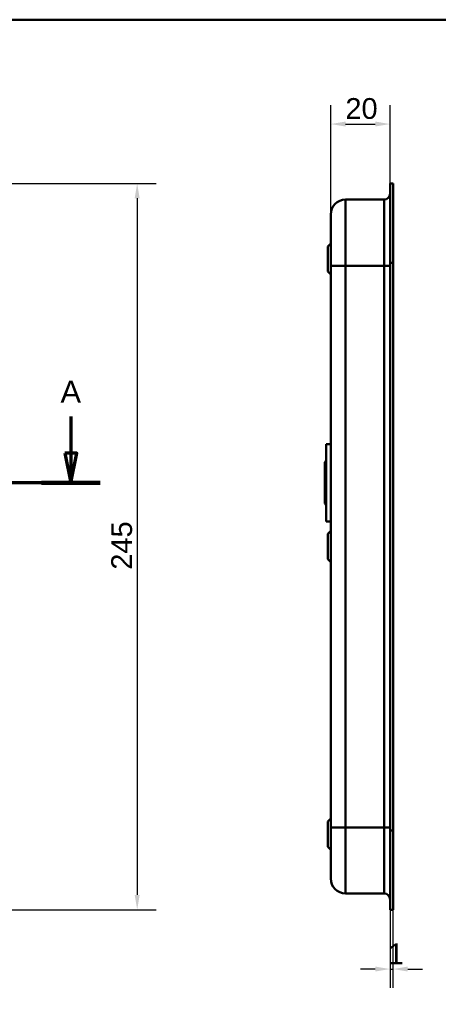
# Model space of a CAD drawing. Header units: millimetres. Extents: x 20 to 833, y 20 to 574.
# Tile 9 of 10: x 298 to 439, y 242 to 574. Entities that reach past the tile are written whole.
import ezdxf

# ---------------------------------------------------------------- set-up
doc = ezdxf.new("R2010")
doc.units = ezdxf.units.MM
doc.header["$LTSCALE"] = 2
for name, color, linetype, lineweight in [('Bemaßungen(DIN)', 7, 'Continuous', 25), ('Schnittansichtslinien(DIN)', 7, 'Continuous', 70), ('Sichtbare Kanten(DIN)', 7, 'Continuous', 50), ('Sichtbare tangentiale Kanten(DIN)', 7, 'Continuous', 50), ('Skizziergeometrie(DIN)', 7, 'Continuous', 50)]:
    doc.layers.add(name, color=color, linetype=linetype, lineweight=lineweight)
doc.styles.add('Aktuell-DINGroßer Text', font='arial.ttf')
doc.styles.add('STANDARD-DIN~0', font='arial.ttf')
doc.dimstyles.new('CAD-LAN', dxfattribs={"dimscale": 2, "dimtxt": 3.5, "dimasz": 2.5, "dimexe": 3.175, "dimexo": 0, "dimgap": 0.8, "dimtad": 1, "dimrnd": 1e-08, "dimtxsty": 'STANDARD-DIN~0', "dimcen": 0.09, "dimdle": 10, "dimclrd": 250, "dimclre": 250, "dimclrt": 250, "dimadec": 0, "dimazin": 2, "dimtfac": 1, "dimtmove": 0, "dimatfit": 3, "dimfxl": 1, "dimtolj": 1, "dimtzin": 0, "dimlwd": 25, "dimlwe": 25, "dimarcsym": 0})

# ---------------------------------------------------------------- blocks, each defined once
blk = doc.blocks.new('Ränder Standardrahmen')
at = {"layer": 'Skizziergeometrie(DIN)', "flags": 128}
blk.add_lwpolyline([(10, 10), (10, 287), (410, 287), (410, 10), (10, 10)], dxfattribs=at)
blk = doc.blocks.new('*D19')
at = {"layer": 'Bemaßungen(DIN)', "color": 250, "linetype": 'Continuous', "lineweight": 25, "true_color": 0x3f3f3f, "transparency": 16777216}
for p, q in [((403, 508.3), (403, 545.15)), ((423.03, 518.8), (423.03, 545.15)), ((408, 538.8), (418.03, 538.8))]:
    blk.add_line(p, q, dxfattribs=at)
at = {"layer": 'Bemaßungen(DIN)', "color": 250, "linetype": 'Continuous', "true_color": 0x3f3f3f, "transparency": 16777216}
for points in [[(408, 539.64), (408, 537.97), (403, 538.8)], [(418.03, 539.64), (418.03, 537.97), (423.03, 538.8)]]:
    blk.add_solid(points, dxfattribs=at)
at = {"layer": 'Defpoints', "color": 0, "linetype": 'Continuous', "transparency": 16777216}
for p in [(423.03, 538.8), (423.03, 518.8), (403, 508.3)]:
    blk.add_point(p, dxfattribs=at)
at = {"layer": 'Bemaßungen(DIN)', "color": 250, "linetype": 'Continuous', "lineweight": 25, "true_color": 0x3f3f3f, "transparency": 16777216, "insert": (407.95, 547.55), "char_height": 7, "attachment_point": 1, "style": 'STANDARD-DIN~0'}
blk.add_mtext('\\A1;20', dxfattribs=at)
blk = doc.blocks.new('*D20')
at = {"layer": 'Bemaßungen(DIN)', "color": 250, "linetype": 'Continuous', "lineweight": 25, "true_color": 0x3f3f3f, "transparency": 16777216}
for p, q in [((423.03, 273.8), (423.03, 247.45)), ((424, 273.8), (424, 247.45)), ((418.03, 253.8), (413.03, 253.8)), ((423.03, 253.8), (424, 253.8)), ((429, 253.8), (434, 253.8))]:
    blk.add_line(p, q, dxfattribs=at)
at = {"layer": 'Bemaßungen(DIN)', "color": 250, "linetype": 'Continuous', "true_color": 0x3f3f3f, "transparency": 16777216}
for points in [[(418.03, 254.64), (418.03, 252.97), (423.03, 253.8)], [(429, 254.64), (429, 252.97), (424, 253.8)]]:
    blk.add_solid(points, dxfattribs=at)
at = {"layer": 'Defpoints', "color": 0, "linetype": 'Continuous', "transparency": 16777216}
for p in [(423.03, 273.8), (424, 273.8), (424, 253.8)]:
    blk.add_point(p, dxfattribs=at)
at = {"layer": 'Bemaßungen(DIN)', "color": 250, "linetype": 'Continuous', "lineweight": 25, "true_color": 0x3f3f3f, "transparency": 16777216, "insert": (422.23, 262.43), "char_height": 7, "attachment_point": 1, "style": 'STANDARD-DIN~0'}
blk.add_mtext('\\A1;1', dxfattribs=at)
blk = doc.blocks.new('*D21')
at = {"layer": 'Bemaßungen(DIN)', "color": 250, "linetype": 'Continuous', "lineweight": 25, "true_color": 0x3f3f3f, "transparency": 16777216}
for p, q in [((269.76, 518.8), (344.11, 518.8)), ((337.76, 513.8), (337.76, 278.8)), ((269.76, 273.8), (344.11, 273.8))]:
    blk.add_line(p, q, dxfattribs=at)
at = {"layer": 'Bemaßungen(DIN)', "color": 250, "linetype": 'Continuous', "true_color": 0x3f3f3f, "transparency": 16777216}
for points in [[(336.93, 513.8), (338.6, 513.8), (337.76, 518.8)], [(336.93, 278.8), (338.6, 278.8), (337.76, 273.8)]]:
    blk.add_solid(points, dxfattribs=at)
at = {"layer": 'Defpoints', "color": 0, "linetype": 'Continuous', "transparency": 16777216}
for p in [(269.76, 518.8), (269.76, 273.8), (337.76, 273.8)]:
    blk.add_point(p, dxfattribs=at)
at = {"layer": 'Bemaßungen(DIN)', "color": 250, "linetype": 'Continuous', "lineweight": 25, "true_color": 0x3f3f3f, "transparency": 16777216, "insert": (329.02, 388.48), "char_height": 7, "attachment_point": 1, "rotation": 90, "style": 'STANDARD-DIN~0'}
blk.add_mtext('\\A1;245', dxfattribs=at)
blk = doc.blocks.new('2DTransSchnitt0')
at = {"layer": 'Schnittansichtslinien(DIN)', "linetype": 'Continuous'}
for p, q in [((33.6, 220.06), (33.6, 213.9)), ((157.71, 220.06), (157.71, 213.9)), ((32.6, 213.9), (33.6, 208.9)), ((34.6, 213.9), (32.6, 213.9)), ((33.6, 213.9), (33.6, 208.9)), ((33.6, 208.9), (34.6, 213.9)), ((156.71, 213.9), (157.71, 208.9)), ((158.71, 213.9), (156.71, 213.9)), ((157.71, 213.9), (157.71, 208.9)), ((157.71, 208.9), (158.71, 213.9)), ((162.66, 208.9), (28.64, 208.9))]:
    blk.add_line(p, q, dxfattribs=at)
at = {"layer": 'Schnittansichtslinien(DIN)', "linetype": 'Continuous', "lineweight": 140}
for p, q in [((38.56, 208.9), (28.64, 208.9)), ((162.66, 208.9), (152.75, 208.9))]:
    blk.add_line(p, q, dxfattribs=at)
at = {"layer": 'Schnittansichtslinien(DIN)', "linetype": 'Continuous', "flags": 128}
for points in [[(32.6, 213.9), (33.6, 208.9), (34.6, 213.9), (32.6, 213.9)], [(156.71, 213.9), (157.71, 208.9), (158.71, 213.9), (156.71, 213.9)]]:
    blk.add_lwpolyline(points, dxfattribs=at)
at = {"layer": 'Schnittansichtslinien(DIN)'}
for points in [[(32.6, 213.9), (33.6, 208.9), (34.6, 213.9), (32.6, 213.9)], [(156.71, 213.9), (157.71, 208.9), (158.71, 213.9), (156.71, 213.9)]]:
    blk.add_solid(points, dxfattribs=at)
at = {"layer": 'Schnittansichtslinien(DIN)', "char_height": 3.73, "attachment_point": 7, "style": 'Aktuell-DINGroßer Text'}
for insert in [(31.85, 222.4), (155.95, 222.4)]:
    blk.add_mtext('A', dxfattribs=dict(at, insert=insert))

msp = doc.modelspace()

# ---------------------------------------------------------------- linework, layer by layer
at = {"layer": 'Sichtbare Kanten(DIN)'}
for p, q in [((423.031, 492.019), (423.031, 518.803)), ((424.001, 518.803), (423.031, 518.803)), ((424.001, 518.803), (424.001, 492.019)), ((423.001, 492.019), (423.001, 517.803)), ((423.031, 517.803), (423.001, 517.803)), ((421.001, 513.303), (408.001, 513.303)), ((402.001, 497.553), (403.001, 498.553)), ((402.001, 489.053), (402.001, 497.553)), ((423.001, 300.587), (423.001, 492.019)), ((423.031, 300.587), (423.031, 492.019)), ((424.001, 492.019), (424.001, 300.587)), ((402.001, 489.053), (403.001, 488.053)), ((403.001, 491.019), (403.001, 301.587)), ((401.501, 430.803), (401.501, 404.803)), ((401.501, 430.803), (403.001, 430.803)), ((401.001, 424.803), (401.501, 425.303)), ((401.001, 424.803), (401.001, 410.803)), ((401.001, 410.803), (401.501, 410.303)), ((401.501, 404.803), (403.001, 404.803)), ((402.001, 400.553), (403.001, 401.553)), ((402.001, 392.053), (402.001, 400.553)), ((402.001, 392.053), (403.001, 391.053)), ((402.001, 303.553), (403.001, 304.553)), ((402.001, 295.053), (402.001, 303.553)), ((423.001, 274.803), (423.001, 300.587)), ((423.031, 273.803), (423.031, 300.587)), ((424.001, 300.587), (424.001, 273.803)), ((402.001, 295.053), (403.001, 294.053)), ((421.001, 279.303), (408.001, 279.303)), ((423.001, 274.803), (423.031, 274.803)), ((424.001, 273.803), (423.031, 273.803))]:
    msp.add_line(p, q, dxfattribs=at)
for points in [[(423.001, 515.302), (423.001, 514.198), (422.105, 513.303), (421.001, 513.303)], [(403.001, 508.303), (403.001, 511.064), (405.24, 513.303), (408.001, 513.303)], [(408.001, 279.303), (405.24, 279.303), (403.001, 281.541), (403.001, 284.303)], [(423.001, 277.303), (423.001, 278.407), (422.106, 279.303), (421.001, 279.303)]]:
    msp.add_open_spline(points, degree=3, dxfattribs=at)
for points, knots in [([(403.001, 508.303), (403.001, 508.303), (403.001, 508.303), (403.001, 508.303), (403.001, 508.303), (403.001, 508.303), (403.001, 508.294), (403.001, 508.289), (403.001, 508.282), (403.001, 508.271), (403.001, 508.26), (403.001, 508.247), (403.001, 508.229), (403.001, 508.228), (403.001, 508.228), (403.001, 508.227), (403.001, 508.19), (403.001, 508.135), (403.001, 508.057), (403.001, 508.056), (403.001, 508.055), (403.001, 508.053), (403.001, 507.974), (403.001, 507.87), (403.001, 507.736), (403.001, 507.735), (403.001, 507.734), (403.001, 507.732), (403.001, 507.596), (403.001, 507.429), (403.001, 507.229), (403.001, 507.228), (403.001, 507.226), (403.001, 507.225), (403.001, 507.023), (403.001, 506.785), (403.001, 506.513), (403.001, 506.241), (403.001, 505.933), (403.001, 505.591), (403.001, 505.251), (403.001, 504.874), (403.001, 504.468), (403.001, 504.062), (403.001, 503.623), (403.001, 503.158), (403.001, 502.694), (403.001, 502.198), (403.001, 501.683), (403.001, 501.17), (403.001, 500.631), (403.001, 500.078), (403.001, 499.526), (403.001, 498.953), (403.001, 498.372), (403.001, 498.368), (403.001, 498.364), (403.001, 498.36), (403.001, 497.78), (403.001, 497.188), (403.001, 496.594), (403.001, 496.585), (403.001, 496.577), (403.001, 496.568), (403.001, 495.97), (403.001, 495.368), (403.001, 494.742), (403.001, 494.734), (403.001, 494.727), (403.001, 494.72), (403.001, 494.408), (403.001, 494.106), (403.001, 493.797), (403.001, 493.48), (403.001, 493.164), (403.001, 492.848), (403.001, 492.237), (403.001, 491.627), (403.001, 491.019)], [0, 0, 0, 0, 0.0075325, 0.0075325, 0.0075325, 0.1836207, 0.1836207, 0.1836207, 0.2762788, 0.2762788, 0.2762788, 0.3665136, 0.3665136, 0.3665136, 0.3686273, 0.3686273, 0.3686273, 0.5500633, 0.5500633, 0.5500633, 0.5527911, 0.5527911, 0.5527911, 0.7354644, 0.7354644, 0.7354644, 0.7370886, 0.7370886, 0.7370886, 0.9217242, 0.9217242, 0.9217242, 0.9228036, 0.9228036, 0.9228036, 1.1089772, 1.1089772, 1.1089772, 1.2946929, 1.2946929, 1.2946929, 1.479917, 1.479917, 1.479917, 1.6643958, 1.6643958, 1.6643958, 1.8485335, 1.8485335, 1.8485335, 2.0316816, 2.0316816, 2.0316816, 2.2147613, 2.2147613, 2.2147613, 2.2161064, 2.2161064, 2.2161064, 2.3988701, 2.3988701, 2.3988701, 2.4015107, 2.4015107, 2.4015107, 2.5852067, 2.5852067, 2.5852067, 2.587374, 2.587374, 2.587374, 2.678885, 2.678885, 2.678885, 2.772998, 2.772998, 2.772998, 2.9555616, 2.9555616, 2.9555616, 2.9555616]), ([(403.001, 301.587), (403.001, 301.346), (403.001, 301.105), (403.001, 300.865), (403.001, 300.717), (403.001, 300.569), (403.001, 300.422), (403.001, 300.348), (403.001, 300.274), (403.001, 300.2), (403.001, 300.126), (403.001, 300.053), (403.001, 299.979), (403.001, 299.905), (403.001, 299.831), (403.001, 299.757), (403.001, 299.445), (403.001, 299.131), (403.001, 298.812), (403.001, 298.499), (403.001, 298.198), (403.001, 297.886), (403.001, 297.879), (403.001, 297.871), (403.001, 297.864), (403.001, 297.238), (403.001, 296.635), (403.001, 296.038), (403.001, 296.029), (403.001, 296.021), (403.001, 296.012), (403.001, 295.417), (403.001, 294.826), (403.001, 294.246), (403.001, 294.242), (403.001, 294.238), (403.001, 294.233), (403.001, 293.653), (403.001, 293.08), (403.001, 292.528), (403.001, 291.975), (403.001, 291.436), (403.001, 290.923), (403.001, 290.408), (403.001, 289.913), (403.001, 289.45), (403.001, 288.984), (403.001, 288.544), (403.001, 288.138), (403.001, 287.731), (403.001, 287.355), (403.001, 287.014), (403.001, 286.673), (403.001, 286.364), (403.001, 286.093), (403.001, 285.821), (403.001, 285.583), (403.001, 285.381), (403.001, 285.379), (403.001, 285.378), (403.001, 285.377), (403.001, 285.177), (403.001, 285.01), (403.001, 284.873), (403.001, 284.872), (403.001, 284.871), (403.001, 284.87), (403.001, 284.736), (403.001, 284.632), (403.001, 284.552), (403.001, 284.551), (403.001, 284.55), (403.001, 284.549), (403.001, 284.47), (403.001, 284.416), (403.001, 284.379), (403.001, 284.378), (403.001, 284.378), (403.001, 284.377), (403.001, 284.359), (403.001, 284.345), (403.001, 284.335), (403.001, 284.324), (403.001, 284.317), (403.001, 284.312), (403.001, 284.304), (403.001, 284.303), (403.001, 284.303)], [0, 0, 0, 0, 0.0722627, 0.0722627, 0.0722627, 0.1165652, 0.1165652, 0.1165652, 0.1387165, 0.1387165, 0.1387165, 0.1608678, 0.1608678, 0.1608678, 0.1830113, 0.1830113, 0.1830113, 0.2766978, 0.2766978, 0.2766978, 0.3682092, 0.3682092, 0.3682092, 0.3703765, 0.3703765, 0.3703765, 0.5540731, 0.5540731, 0.5540731, 0.5567136, 0.5567136, 0.5567136, 0.7394778, 0.7394778, 0.7394778, 0.740823, 0.740823, 0.740823, 0.9239034, 0.9239034, 0.9239034, 1.1070524, 1.1070524, 1.1070524, 1.2909149, 1.2909149, 1.2909149, 1.4756704, 1.4756704, 1.4756704, 1.6608948, 1.6608948, 1.6608948, 1.8466108, 1.8466108, 1.8466108, 2.032785, 2.032785, 2.032785, 2.0338644, 2.0338644, 2.0338644, 2.2185007, 2.2185007, 2.2185007, 2.220125, 2.220125, 2.220125, 2.4027992, 2.4027992, 2.4027992, 2.4055271, 2.4055271, 2.4055271, 2.5869644, 2.5869644, 2.5869644, 2.5890782, 2.5890782, 2.5890782, 2.6793139, 2.6793139, 2.6793139, 2.7720228, 2.7720228, 2.7720228, 2.9310827, 2.9310827, 2.9310827, 2.9310827])]:
    msp.add_open_spline(points, degree=3, knots=knots, dxfattribs=at)
at = {"layer": 'Sichtbare tangentiale Kanten(DIN)'}
for p, q in [((408.001, 513.303), (408.001, 491.019)), ((421.001, 491.019), (421.001, 513.303)), ((423.031, 492.019), (423.001, 492.019)), ((424.001, 492.019), (423.031, 492.019)), ((408.001, 491.019), (408.001, 301.587)), ((421.001, 491.019), (408.001, 491.019)), ((421.001, 301.587), (421.001, 491.019)), ((408.001, 301.587), (421.001, 301.587)), ((408.001, 301.587), (408.001, 279.303)), ((421.001, 279.303), (421.001, 301.587)), ((423.031, 300.587), (423.001, 300.587)), ((424.001, 300.587), (423.031, 300.587))]:
    msp.add_line(p, q, dxfattribs=at)
for points in [[(408.001, 491.019), (405.24, 491.019), (403.001, 491.019), (403.001, 491.019)], [(423.001, 491.019), (423.001, 491.019), (422.106, 491.019), (421.001, 491.019)], [(408.001, 301.587), (405.24, 301.587), (403.001, 301.587), (403.001, 301.587)], [(423.001, 301.587), (423.001, 301.587), (422.105, 301.587), (421.001, 301.587)]]:
    msp.add_open_spline(points, degree=3, dxfattribs=at)

# ---------------------------------------------------------------- block references
at = {"xscale": 2, "yscale": 2, "zscale": 2}
msp.add_blockref('Ränder Standardrahmen', (0, 0), dxfattribs=at)
at = {"layer": 'Schnittansichtslinien(DIN)', "xscale": 2, "yscale": 2, "zscale": 2}
msp.add_blockref('2DTransSchnitt0', (0, 0), dxfattribs=at)

# ---------------------------------------------------------------- dimensions: what is measured, and where the dimension line sits
at = {"layer": 'Bemaßungen(DIN)', "color": 250, "linetype": 'Continuous', "lineweight": 25, "true_color": 0x3f3f3f}
for base, p1, p2, angle, override, picture, middle in [((423.031, 538.803), (403.001, 508.303), (423.031, 518.803), 180, {"dimgap": 0.8, "dimdec": 1, "dimtol": 0, "dimlim": 0, "dimtp": 0, "dimtm": 0, "dimtdec": 2, "dimtofl": 0, "dimatfit": 1}, '*D19', (413.016, 538.803)), ((337.764, 273.803), (269.764, 518.803), (269.764, 273.803), 90, {"dimgap": 0.8, "dimdec": 2, "dimtol": 0, "dimlim": 0, "dimtp": 0, "dimtm": 0, "dimtdec": 2, "dimtofl": 0, "dimatfit": 1}, '*D21', (337.764, 396.303)), ((424.001, 253.803), (423.031, 273.803), (424.001, 273.803), 180, {"dimgap": 0.8, "dimdec": 1, "dimtol": 0, "dimlim": 0, "dimtp": 0, "dimtm": 0, "dimtdec": 2, "dimtofl": 1, "dimatfit": 1}, '*D20', (423.516, 253.803))]:
    dim = msp.add_linear_dim(base=base, p1=p1, p2=p2, angle=angle, dimstyle='CAD-LAN', override=override, dxfattribs=at)
    dim.commit()
    dim.dimension.update_dxf_attribs({"geometry": picture, "text_midpoint": middle, "dimtype": 160})

doc.saveas('drawing.dxf')
